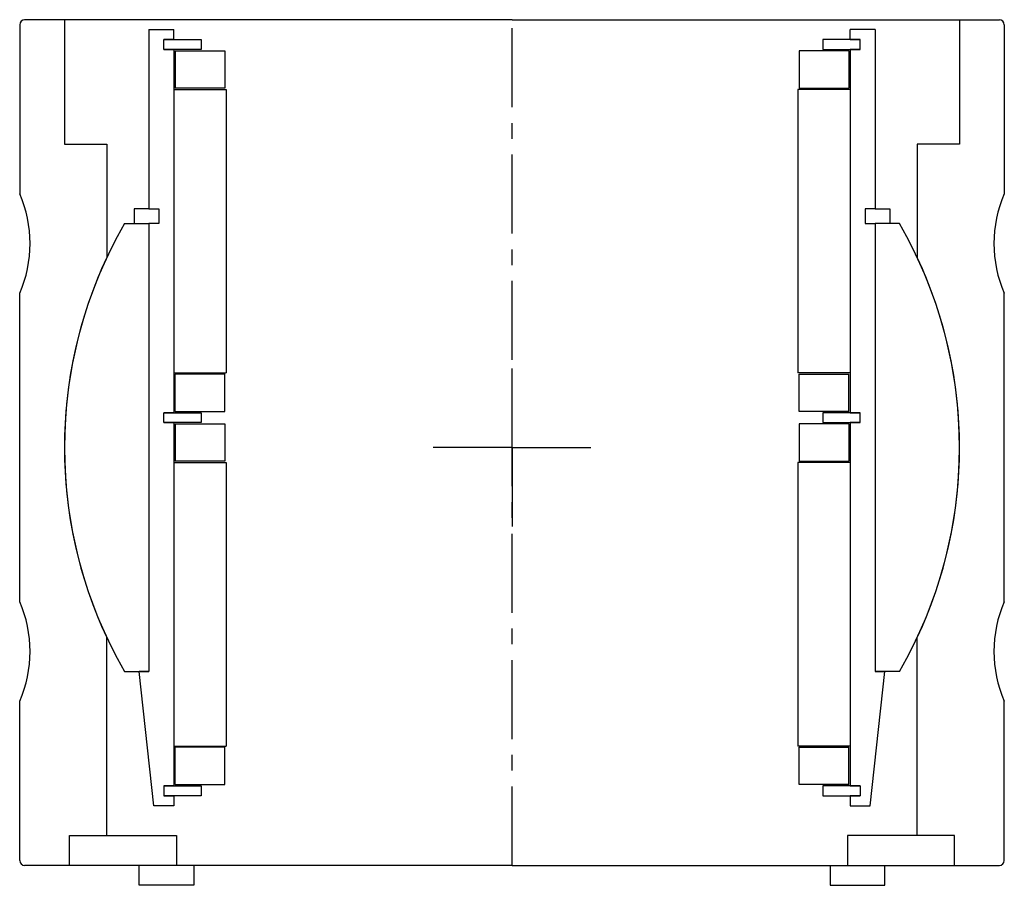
# Model space of a CAD drawing. Header units: millimetres. Extents: x -99 to 99, y -4 to 170.
import ezdxf

# ---------------------------------------------------------------- set-up
doc = ezdxf.new("R2010")
doc.units = ezdxf.units.MM
doc.header["$LTSCALE"] = 0.5
doc.header["$MEASUREMENT"] = 0
doc.linetypes.add('CENTER', pattern=[50.8, 31.75, -6.35, 6.35, -6.35])
doc.layers.get('0').update_dxf_attribs({"linetype": 'CONTINUOUS'})
doc.layers.add('Center', color=1, linetype='CENTER')

# ---------------------------------------------------------------- blocks, each defined once
blk = doc.blocks.new('M25-115')
for p, q in [((-99, 169), (-99, 135)), ((-90, 170), (-98, 170)), ((-90, 170), (-90, 145)), ((0, 170), (-90, 170)), ((0, 170), (90, 170)), ((90, 170), (90, 145)), ((90, 170), (98, 170)), ((99, 169), (99, 135)), ((-90, 145), (-81.5, 145)), ((-81.5, 145), (-81.5, 122.18)), ((81.5, 145), (81.5, 122.18)), ((90, 145), (81.5, 145)), ((-99, 53), (-99, 115)), ((99, 53), (99, 115)), ((-81.5, 6), (-81.5, 45.82)), ((81.5, 6), (81.5, 45.82)), ((-99, 1), (-99, 33)), ((99, 1), (99, 33)), ((-89, 6), (-81.5, 6)), ((-89, 0), (-89, 6)), ((-81.5, 6), (-67.5, 6)), ((-67.5, 6), (-67.5, 0)), ((67.5, 6), (67.5, 0)), ((81.5, 6), (67.5, 6)), ((89, 6), (81.5, 6)), ((89, 0), (89, 6)), ((-89, 0), (-98, 0)), ((0, 0), (-89, 0)), ((-75, -4), (-75, 0)), ((-64, 0), (-64, -4)), ((0, 0), (89, 0)), ((64, 0), (64, -4)), ((75, -4), (75, 0)), ((89, 0), (98, 0)), ((-64, -4), (-75, -4)), ((64, -4), (75, -4))]:
    blk.add_line(p, q)
for centre, radius, start, end in [((-98, 169), 1, 90, 180), ((98, 169), 1, 0, 90), ((-121.91, 125), 25, 336.4218, 23.5782), ((121.91, 125), 25, 156.4218, 203.5782), ((0, 84), 90, 154.8982, 205.1018), ((0, 84), 90, 334.8982, 25.1018), ((-121.91, 43), 25, 336.4218, 23.5782), ((121.91, 43), 25, 156.4218, 203.5782), ((-98, 1), 1, 180, 270), ((98, 1), 1, 270, 0)]:
    blk.add_arc(centre, radius, start, end)
at = {"layer": 'Center'}
blk.add_line((0, 0), (0, 170), dxfattribs=at)
blk = doc.blocks.new('M27-145 & M15-130 - dia115')
for p, q in [((-73, 84), (-73, 48)), ((-73, 84), (-68, 84)), ((-68, 82), (-68, 84)), ((73, 84), (68, 84)), ((68, 82), (68, 84)), ((73, 84), (73, 48)), ((-70, 80), (-70, 82)), ((-68, 82), (-70, 82)), ((-68, 82), (-70, 82)), ((-70, 82), (-62.5, 82)), ((-62.5, 82), (-62.5, 80)), ((70, 82), (62.5, 82)), ((62.5, 82), (62.5, 80)), ((68, 82), (70, 82)), ((68, 82), (70, 82)), ((70, 80), (70, 82)), ((-70, 80), (-68, 80)), ((-70, 80), (-68, 80)), ((-62.5, 80), (-70, 80)), ((-68, 80), (-68, 7)), ((-67.75, 79.75), (-67.75, 72.25)), ((-67.75, 79.75), (-57.75, 79.75)), ((-57.75, 79.75), (-57.75, 72.25)), ((67.75, 79.75), (57.75, 79.75)), ((57.75, 79.75), (57.75, 72.25)), ((62.5, 80), (70, 80)), ((67.75, 79.75), (67.75, 72.25)), ((70, 80), (68, 80)), ((70, 80), (68, 80)), ((68, 80), (68, 7)), ((-68, 72), (-57.5, 72)), ((-68, 72), (-68, 15)), ((-57.75, 72.25), (-67.75, 72.25)), ((-57.5, 72), (-57.5, 15)), ((57.5, 72), (57.5, 15)), ((68, 72), (57.5, 72)), ((57.75, 72.25), (67.75, 72.25)), ((68, 72), (68, 15)), ((-73, 48), (-76, 48)), ((-76, 48), (-76, 45)), ((-73, 48), (-71, 48)), ((-71, 48), (-71, 45)), ((71, 48), (71, 45)), ((73, 48), (71, 48)), ((73, 48), (76, 48)), ((76, 48), (76, 45)), ((-77.94, 45), (-73, 45)), ((-73, 45), (-73, -45)), ((-73, 45), (-73, -45)), ((-71, 45), (-73, 45)), ((-73, 45), (-73, -45)), ((71, 45), (73, 45)), ((73, 45), (73, -45)), ((77.94, 45), (73, 45)), ((73, 45), (73, -45)), ((73, 45), (73, -45)), ((-68, 15), (-57.5, 15)), ((-57.75, 14.75), (-67.75, 14.75)), ((-67.75, 7.25), (-67.75, 14.75)), ((-57.75, 7.25), (-57.75, 14.75)), ((68, 15), (57.5, 15)), ((57.75, 7.25), (57.75, 14.75)), ((57.75, 14.75), (67.75, 14.75)), ((67.75, 7.25), (67.75, 14.75)), ((-70, 5), (-70, 7)), ((-68, 7), (-70, 7)), ((-68, 7), (-70, 7)), ((-70, 7), (-62.5, 7)), ((-67.75, 7.25), (-57.75, 7.25)), ((-62.5, 7), (-62.5, 5)), ((67.75, 7.25), (57.75, 7.25)), ((70, 7), (62.5, 7)), ((62.5, 7), (62.5, 5)), ((68, 7), (70, 7)), ((68, 7), (70, 7)), ((70, 5), (70, 7)), ((-68, 5), (-70, 5)), ((-70, 5), (-68, 5)), ((-62.5, 5), (-70, 5)), ((-68, 5), (-68, -68)), ((-67.75, 4.75), (-57.75, 4.75)), ((-67.75, 4.75), (-67.75, -2.75)), ((-57.75, 4.75), (-57.75, -2.75)), ((57.75, 4.75), (57.75, -2.75)), ((67.75, 4.75), (57.75, 4.75)), ((62.5, 5), (70, 5)), ((67.75, 4.75), (67.75, -2.75)), ((70, 5), (68, 5)), ((68, 5), (70, 5)), ((68, 5), (68, -68)), ((-68, -3), (-68, -60)), ((-68, -3), (-57.5, -3)), ((-57.75, -2.75), (-67.75, -2.75)), ((-57.5, -3), (-57.5, -60)), ((68, -3), (57.5, -3)), ((57.5, -3), (57.5, -60)), ((57.75, -2.75), (67.75, -2.75)), ((68, -3), (68, -60)), ((-77.94, -45), (-73, -45)), ((-72, -72), (-75, -45)), ((-73, -45), (-75, -45)), ((72, -72), (75, -45)), ((77.94, -45), (73, -45)), ((73, -45), (75, -45)), ((-68, -60), (-57.5, -60)), ((-67.75, -67.75), (-67.75, -60.25)), ((-57.75, -60.25), (-67.75, -60.25)), ((-57.75, -67.75), (-57.75, -60.25)), ((68, -60), (57.5, -60)), ((57.75, -60.25), (67.75, -60.25)), ((57.75, -67.75), (57.75, -60.25)), ((67.75, -67.75), (67.75, -60.25)), ((-70, -68), (-62.5, -68)), ((-68, -68), (-70, -68)), ((-70, -68), (-70, -70)), ((-68, -68), (-70, -68)), ((-67.75, -67.75), (-57.75, -67.75)), ((-62.5, -68), (-62.5, -70)), ((67.75, -67.75), (57.75, -67.75)), ((62.5, -68), (62.5, -70)), ((70, -68), (62.5, -68)), ((68, -68), (70, -68)), ((68, -68), (70, -68)), ((70, -68), (70, -70)), ((-62.5, -70), (-70, -70)), ((-70, -70), (-68, -70)), ((-70, -70), (-68, -70)), ((-68, -70), (-68, -72)), ((62.5, -70), (70, -70)), ((70, -70), (68, -70)), ((68, -70), (68, -72)), ((70, -70), (68, -70)), ((-68, -72), (-72, -72)), ((68, -72), (72, -72))]:
    blk.add_line(p, q)
for start, end in [(150, 210), (330, 30)]:
    blk.add_arc((0, 0), 90, start, end)
at = {"layer": 'Center'}
for q in [(0, 18.34), (-17.84, 0), (18.34, 0), (0, -18.34)]:
    blk.add_line((0, 0), q, dxfattribs=at)

msp = doc.modelspace()

# ---------------------------------------------------------------- block references
for name, p in [('M25-115', (0, 0)), ('M27-145 & M15-130 - dia115', (0, 84))]:
    msp.add_blockref(name, p)

doc.saveas('drawing.dxf')
